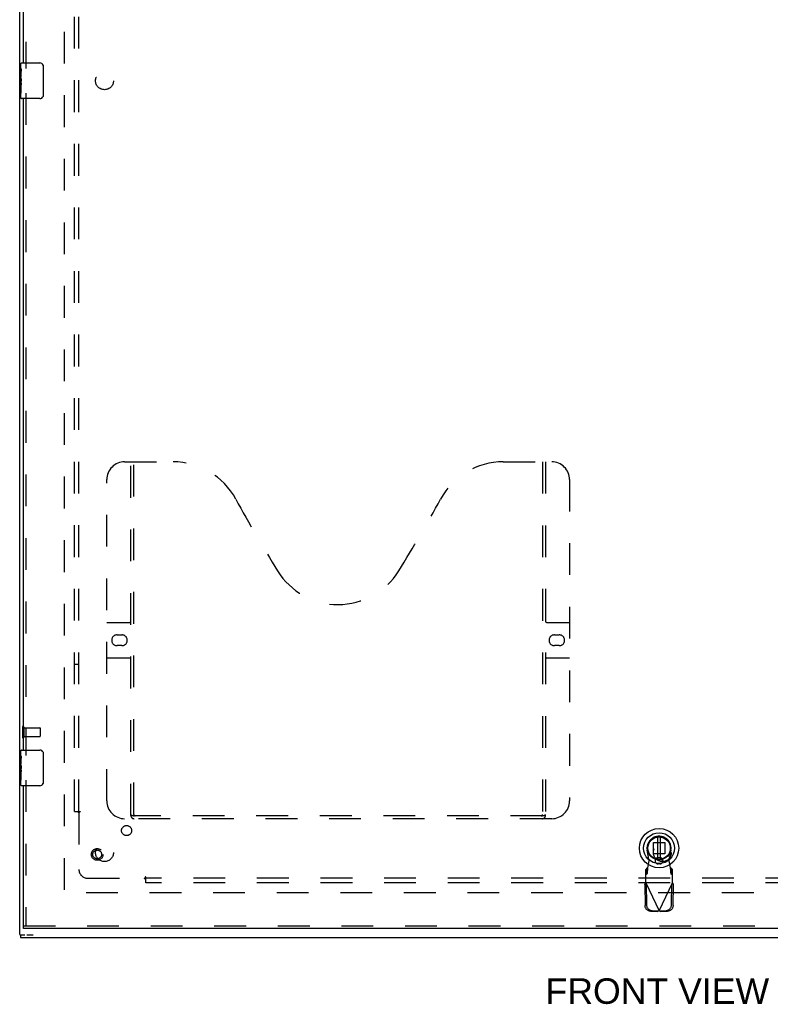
# Model space of a CAD drawing. Header units: inches. Extents: x 0 to 162, y 0 to 105.
# Tile 3 of 13: x 38 to 59, y 28 to 56. Entities that reach past the tile are written whole.
import ezdxf

# ---------------------------------------------------------------- set-up
doc = ezdxf.new("R2010")
doc.units = ezdxf.units.IN
doc.header["$LTSCALE"] = 8.904762
doc.header["$MEASUREMENT"] = 0
doc.linetypes.add('HIDDEN', pattern=[0.2, 0.1, -0.1])
doc.layers.get('0').update_dxf_attribs({"linetype": 'CONTINUOUS'})
for name, color, linetype in [('DEFAULT_2', 8, 'HIDDEN'), ('DIMENSIONS', 7, 'CONTINUOUS'), ('DOOR_ASSEMBLY', 7, 'CONTINUOUS'), ('SUBPANEL', 7, 'CONTINUOUS')]:
    doc.layers.add(name, color=color, linetype=linetype)
doc.styles.get("Standard").update_dxf_attribs({"font": 'arial.ttf'})

msp = doc.modelspace()

# ---------------------------------------------------------------- linework, layer by layer
at = {"color": 3, "linetype": 'Continuous'}
for p, q in [((37.592, 30.044), (37.592, 77.891)), ((37.617, 29.967), (73.567, 29.967))]:
    msp.add_line(p, q, dxfattribs=at)
at = {"color": 7, "linetype": 'Continuous'}
for p, q in [((37.592, 30.042), (37.737, 30.042)), ((37.617, 30.042), (37.617, 29.967)), ((37.788, 30.042), (37.971, 30.042))]:
    msp.add_line(p, q, dxfattribs=at)
at = {"layer": 'DEFAULT_2', "color": 8, "linetype": 'HIDDEN'}
for p, q in [((38.842, 76.714), (38.842, 31.22)), ((37.667, 35.859), (37.667, 35.575)), ((37.71, 35.859), (37.71, 35.575)), ((37.71, 35.841), (38.157, 35.841)), ((37.71, 35.593), (38.157, 35.593)), ((38.167, 35.831), (38.167, 35.603)), ((72.397, 31.217), (38.787, 31.217))]:
    msp.add_line(p, q, dxfattribs=at)
for centre, radius, start, end in [((37.689, 35.859), 0.0215, 0, 180), ((38.157, 35.831), 0.01, 0, 90), ((38.157, 35.603), 0.01, 270, 360), ((37.689, 35.575), 0.0215, 180, 360)]:
    msp.add_arc(centre, radius, start, end, dxfattribs=at)
at = {"layer": 'DOOR_ASSEMBLY', "color": 8, "linetype": 'HIDDEN'}
for p, q in [((37.762, 72.872), (37.762, 54.312)), ((37.762, 53.622), (37.762, 35.062)), ((40.532, 43.292), (41.887, 43.292)), ((40.707, 33.382), (40.707, 43.292)), ((40.787, 33.412), (40.787, 43.292)), ((51.137, 43.292), (52.492, 43.292)), ((52.237, 43.292), (52.237, 33.412)), ((52.317, 43.292), (52.317, 33.382)), ((40.032, 33.792), (40.032, 42.792)), ((52.992, 42.792), (52.992, 33.792)), ((40.032, 38.792), (40.667, 38.792)), ((52.357, 38.792), (52.992, 38.792)), ((40.318, 38.442), (40.455, 38.442)), ((52.568, 38.442), (52.705, 38.442)), ((40.455, 38.142), (40.318, 38.142)), ((52.705, 38.142), (52.568, 38.142)), ((40.667, 37.792), (40.032, 37.792)), ((52.992, 37.792), (52.357, 37.792)), ((37.762, 34.372), (37.762, 30.292)), ((52.492, 33.292), (40.532, 33.292)), ((52.233, 33.372), (40.79, 33.372)), ((55.34, 32.627), (55.658, 32.627)), ((55.34, 32.308), (55.34, 32.627)), ((55.658, 32.627), (55.658, 32.308)), ((55.223, 32.113), (55.17, 32.407)), ((55.658, 32.308), (55.34, 32.308)), ((55.828, 32.407), (55.775, 32.113)), ((55.186, 31.916), (55.223, 32.113)), ((55.523, 32.2), (55.475, 32.2)), ((55.523, 32.026), (55.475, 32.026)), ((55.775, 32.113), (55.812, 31.916)), ((55.171, 31.912), (55.125, 31.871)), ((55.125, 31.497), (55.125, 31.871)), ((55.125, 31.716), (55.171, 31.757)), ((55.171, 31.757), (55.171, 31.912)), ((55.812, 31.916), (55.815, 31.884)), ((55.873, 31.871), (55.827, 31.912)), ((55.827, 31.912), (55.827, 31.757)), ((55.827, 31.757), (55.873, 31.716)), ((55.873, 31.497), (55.873, 31.871)), ((55.097, 31.449), (55.138, 31.469)), ((55.097, 31.449), (55.107, 30.858)), ((55.115, 31.481), (55.125, 31.497)), ((55.125, 31.497), (55.499, 30.709)), ((55.138, 31.469), (55.149, 30.878)), ((55.499, 30.709), (55.873, 31.497)), ((55.85, 30.878), (55.86, 31.469)), ((55.86, 31.469), (55.901, 31.449)), ((55.891, 30.858), (55.901, 31.449)), ((55.261, 30.699), (55.454, 30.696)), ((55.303, 30.719), (55.496, 30.716)), ((55.496, 30.716), (55.454, 30.696)), ((55.499, 30.709), (55.484, 30.705)), ((55.514, 30.705), (55.499, 30.709)), ((55.502, 30.716), (55.695, 30.719)), ((55.544, 30.696), (55.502, 30.716)), ((55.529, 30.7), (55.514, 30.705)), ((55.544, 30.696), (55.529, 30.7)), ((55.544, 30.696), (55.737, 30.699)), ((37.7, 30.292), (73.299, 30.292))]:
    msp.add_line(p, q, dxfattribs=at)
at = {"layer": 'DOOR_ASSEMBLY', "color": 3, "linetype": 'Continuous'}
for p, q in [((37.687, 72.717), (37.687, 54.467)), ((37.687, 53.467), (37.687, 35.217)), ((37.687, 34.217), (37.687, 30.292)), ((73.299, 30.217), (37.7, 30.217))]:
    msp.add_line(p, q, dxfattribs=at)
at = {"layer": 'DOOR_ASSEMBLY', "color": 7, "linetype": 'Continuous'}
for p, q in [((37.627, 54.308), (37.627, 54.452)), ((37.642, 54.467), (38.152, 54.467)), ((38.251, 54.367), (38.251, 53.567)), ((37.627, 54.052), (37.627, 54.305)), ((37.636, 54.25), (37.627, 54.25)), ((37.627, 54.082), (37.637, 54.082)), ((37.637, 54.082), (37.637, 54.239)), ((37.627, 53.482), (37.627, 54.05)), ((37.629, 54.02), (37.627, 54.02)), ((37.627, 53.888), (37.636, 53.888)), ((37.627, 53.852), (37.637, 53.852)), ((37.637, 53.899), (37.637, 53.952)), ((37.637, 53.621), (37.637, 53.852)), ((37.627, 53.789), (37.637, 53.789)), ((37.627, 53.621), (37.637, 53.621)), ((38.152, 53.467), (37.642, 53.467)), ((37.627, 35.058), (37.627, 35.202)), ((37.627, 34.802), (37.627, 35.055)), ((37.642, 35.217), (38.152, 35.217)), ((38.251, 35.117), (38.251, 34.317)), ((37.636, 35), (37.627, 35)), ((37.627, 34.832), (37.637, 34.832)), ((37.627, 34.232), (37.627, 34.8)), ((37.629, 34.77), (37.627, 34.77)), ((37.637, 34.832), (37.637, 34.989)), ((37.627, 34.638), (37.636, 34.638)), ((37.627, 34.602), (37.637, 34.602)), ((37.627, 34.539), (37.637, 34.539)), ((37.637, 34.649), (37.637, 34.702)), ((37.637, 34.371), (37.637, 34.602)), ((37.627, 34.371), (37.637, 34.371)), ((38.152, 34.217), (37.642, 34.217)), ((55.46, 32.78), (55.46, 32.155)), ((55.538, 32.155), (55.538, 32.78)), ((37.687, 30.292), (37.7, 30.292)), ((37.7, 30.217), (37.7, 30.292))]:
    msp.add_line(p, q, dxfattribs=at)
for points in [[(38.245, 54.403), (38.247, 54.398), (38.248, 54.392), (38.25, 54.386), (38.251, 54.38), (38.251, 54.374), (38.251, 54.367)], [(37.627, 54.308), (37.627, 54.305), (37.627, 54.301), (37.628, 54.295), (37.629, 54.289), (37.631, 54.282), (37.632, 54.275), (37.633, 54.266), (37.635, 54.258)], [(37.635, 54.258), (37.636, 54.249), (37.637, 54.239)], [(37.627, 54.052), (37.627, 54.045), (37.627, 54.037), (37.628, 54.029), (37.629, 54.021)], [(37.629, 54.021), (37.633, 53.994), (37.634, 53.985), (37.635, 53.976), (37.635, 53.967), (37.636, 53.959), (37.637, 53.952)], [(37.637, 53.899), (37.636, 53.893), (37.636, 53.886), (37.635, 53.88), (37.635, 53.874), (37.634, 53.869), (37.633, 53.863)], [(38.251, 53.567), (38.251, 53.561), (38.251, 53.555), (38.25, 53.549), (38.248, 53.543), (38.247, 53.537), (38.245, 53.531)], [(37.627, 35.058), (37.627, 35.055), (37.627, 35.051), (37.628, 35.045), (37.629, 35.039), (37.631, 35.032), (37.632, 35.025), (37.633, 35.016), (37.635, 35.008)], [(38.245, 35.153), (38.247, 35.148), (38.248, 35.142), (38.25, 35.136), (38.251, 35.13), (38.251, 35.124), (38.251, 35.117)], [(37.627, 34.802), (37.627, 34.795), (37.627, 34.787), (37.628, 34.779), (37.629, 34.771)], [(37.629, 34.771), (37.633, 34.744), (37.634, 34.735), (37.635, 34.726), (37.635, 34.717), (37.636, 34.709), (37.637, 34.702)], [(37.635, 35.008), (37.636, 34.999), (37.637, 34.989)], [(37.637, 34.649), (37.636, 34.643), (37.636, 34.636), (37.635, 34.63), (37.635, 34.624), (37.634, 34.619), (37.633, 34.613)], [(38.251, 34.317), (38.251, 34.311), (38.251, 34.305), (38.25, 34.299), (38.248, 34.293), (38.247, 34.287), (38.245, 34.281)]]:
    msp.add_lwpolyline(points, dxfattribs=at)
at = {"layer": 'DOOR_ASSEMBLY', "color": 8, "linetype": 'HIDDEN'}
for points in [[(40.697, 33.412), (40.713, 33.401), (40.729, 33.392), (40.744, 33.384), (40.76, 33.378), (40.775, 33.374), (40.79, 33.372)], [(52.233, 33.372), (52.248, 33.374), (52.263, 33.378), (52.279, 33.384), (52.295, 33.392), (52.31, 33.401), (52.327, 33.412)], [(55.171, 31.757), (55.172, 31.761), (55.173, 31.766), (55.174, 31.772), (55.175, 31.78), (55.176, 31.79), (55.177, 31.801), (55.178, 31.812), (55.179, 31.825), (55.18, 31.839), (55.181, 31.853), (55.182, 31.869), (55.184, 31.884), (55.186, 31.916)], [(55.186, 31.916), (55.183, 31.915), (55.181, 31.914), (55.178, 31.914), (55.176, 31.913), (55.173, 31.912), (55.171, 31.912)], [(55.827, 31.912), (55.825, 31.912), (55.822, 31.913), (55.82, 31.914), (55.817, 31.914), (55.815, 31.915), (55.812, 31.916)], [(55.815, 31.884), (55.816, 31.869), (55.817, 31.853), (55.818, 31.839), (55.819, 31.825), (55.82, 31.812), (55.821, 31.801), (55.822, 31.79), (55.823, 31.78), (55.824, 31.772), (55.825, 31.766), (55.826, 31.761), (55.827, 31.757)], [(55.097, 31.449), (55.101, 31.457), (55.106, 31.465), (55.111, 31.473), (55.115, 31.481)], [(55.873, 31.497), (55.883, 31.481), (55.887, 31.473), (55.892, 31.465), (55.897, 31.457), (55.901, 31.449)], [(55.261, 30.699), (55.246, 30.7), (55.232, 30.703), (55.217, 30.707), (55.203, 30.712), (55.19, 30.719), (55.177, 30.727), (55.165, 30.737), (55.153, 30.747), (55.143, 30.759), (55.134, 30.771), (55.126, 30.784), (55.12, 30.798), (55.114, 30.813), (55.11, 30.828), (55.108, 30.843), (55.107, 30.858)], [(55.149, 30.878), (55.15, 30.863), (55.152, 30.847), (55.156, 30.833), (55.161, 30.818), (55.168, 30.804), (55.176, 30.791), (55.185, 30.778), (55.195, 30.767), (55.206, 30.756), (55.218, 30.747), (55.231, 30.739), (55.245, 30.732), (55.259, 30.727), (55.273, 30.723), (55.288, 30.72), (55.303, 30.719)], [(55.484, 30.705), (55.469, 30.7), (55.462, 30.698), (55.454, 30.696)], [(55.695, 30.719), (55.71, 30.72), (55.725, 30.723), (55.739, 30.727), (55.753, 30.732), (55.767, 30.739), (55.78, 30.747), (55.792, 30.756), (55.803, 30.767), (55.813, 30.778), (55.822, 30.791), (55.83, 30.804), (55.837, 30.818), (55.842, 30.833), (55.846, 30.847), (55.849, 30.863), (55.85, 30.878)], [(55.891, 30.858), (55.89, 30.843), (55.888, 30.828), (55.884, 30.813), (55.879, 30.798), (55.872, 30.784), (55.864, 30.771), (55.855, 30.759), (55.845, 30.747), (55.834, 30.737), (55.821, 30.727), (55.809, 30.719), (55.795, 30.712), (55.781, 30.707), (55.766, 30.703), (55.752, 30.7), (55.737, 30.699)]]:
    msp.add_lwpolyline(points, dxfattribs=at)
at = {"layer": 'DOOR_ASSEMBLY', "color": 7, "linetype": 'Continuous'}
for radius in [0.551, 0.433, 0.329, 0.317, 0.315]:
    msp.add_circle((55.499, 32.467), radius, dxfattribs=at)
at = {"layer": 'DOOR_ASSEMBLY', "color": 8, "linetype": 'HIDDEN'}
for radius in [0.164, 0.124]:
    msp.add_circle((39.762, 32.292), radius, dxfattribs=at)
at = {"layer": 'DOOR_ASSEMBLY', "color": 7, "linetype": 'Continuous'}
for centre, radius, start, end in [((37.642, 54.452), 0.015, 90, 180), ((38.152, 54.367), 0.1, 21.1999, 90), ((38.152, 53.567), 0.1, 270, 338.7946), ((37.642, 53.482), 0.015, 180, 270), ((37.642, 35.202), 0.015, 90, 180), ((38.152, 35.117), 0.1, 21.1999, 90), ((37.642, 34.232), 0.015, 180, 270), ((38.152, 34.317), 0.1, 270, 338.7946)]:
    msp.add_arc(centre, radius, start, end, dxfattribs=at)
at = {"layer": 'DOOR_ASSEMBLY', "color": 8, "linetype": 'HIDDEN'}
for centre, radius, start, end in [((40.532, 42.792), 0.5, 90, 180), ((41.887, 41.292), 2, 28.4813, 90), ((51.137, 41.292), 2, 90, 151.5187), ((52.492, 42.792), 0.5, 0, 90), ((78.195, 60.991), 39.307, 208.4813, 211.8705), ((14.829, 60.991), 39.307, 328.1295, 331.5187), ((46.512, 41.292), 2, 211.8705, 328.1295), ((40.667, 38.832), 0.04, 270, 360), ((52.357, 38.832), 0.04, 180, 270), ((40.318, 38.292), 0.15, 90, 270), ((40.455, 38.292), 0.15, 270, 90), ((52.568, 38.292), 0.15, 90, 270), ((52.705, 38.292), 0.15, 270, 90), ((40.667, 37.752), 0.04, 0, 90), ((52.357, 37.752), 0.04, 90, 180), ((40.532, 33.792), 0.5, 180, 270), ((52.492, 33.792), 0.5, 270, 360), ((40.797, 33.382), 0.09, 180, 270), ((40.827, 33.412), 0.04, 180, 270), ((52.197, 33.412), 0.04, 270, 360), ((52.227, 33.382), 0.09, 270, 360), ((55.499, 32.467), 0.335, 349.673, 190.327), ((55.475, 32.113), 0.0866, 90, 270), ((55.523, 32.113), 0.0866, 270, 90)]:
    msp.add_arc(centre, radius, start, end, dxfattribs=at)
at = {"layer": 'DOOR_ASSEMBLY', "color": 7, "linetype": 'Continuous'}
for centre in [(37.827, 53.885), (37.827, 34.635)]:
    msp.add_ellipse(centre, major_axis=(0.2, 0), ratio=0.432808, start_param=3.141593, end_param=3.403409, dxfattribs=at)
at = {"layer": 'SUBPANEL', "color": 8, "linetype": 'HIDDEN'}
for p, q in [((39.123, 33.499), (39.123, 74.436)), ((39.248, 33.499), (39.248, 74.436)), ((39.123, 37.624), (39.248, 37.624)), ((39.123, 33.499), (39.21, 33.499)), ((39.21, 33.499), (39.289, 33.499)), ((39.23, 33.482), (39.234, 33.477)), ((39.234, 33.477), (39.237, 33.474)), ((39.248, 33.463), (39.248, 31.874)), ((39.268, 33.476), (39.262, 33.473)), ((39.498, 31.624), (41.088, 31.624)), ((41.123, 31.585), (41.123, 31.664)), ((70.061, 31.624), (41.123, 31.624)), ((41.123, 31.499), (41.123, 31.585)), ((70.061, 31.499), (41.123, 31.499))]:
    msp.add_line(p, q, dxfattribs=at)
for points in [[(39.21, 33.499), (39.212, 33.497), (39.214, 33.496), (39.216, 33.494), (39.217, 33.493), (39.219, 33.491), (39.221, 33.49), (39.222, 33.489), (39.224, 33.487), (39.225, 33.486), (39.227, 33.484), (39.228, 33.483), (39.23, 33.482)], [(39.237, 33.474), (39.239, 33.472), (39.241, 33.47), (39.242, 33.469), (39.244, 33.467), (39.246, 33.466), (39.247, 33.464), (39.248, 33.463)], [(39.262, 33.473), (39.259, 33.471), (39.257, 33.47), (39.255, 33.468), (39.253, 33.467), (39.251, 33.466), (39.25, 33.464), (39.248, 33.463)], [(39.289, 33.499), (39.289, 33.497), (39.288, 33.495), (39.287, 33.494), (39.286, 33.492), (39.285, 33.491), (39.284, 33.49), (39.283, 33.488), (39.282, 33.487), (39.28, 33.485), (39.279, 33.484), (39.277, 33.483), (39.276, 33.481), (39.274, 33.48), (39.272, 33.479), (39.27, 33.478), (39.268, 33.476)], [(41.097, 31.637), (41.096, 31.635), (41.095, 31.633), (41.093, 31.63), (41.092, 31.629), (41.091, 31.627), (41.089, 31.625), (41.088, 31.624)], [(41.105, 31.606), (41.1, 31.611), (41.099, 31.612), (41.097, 31.614), (41.095, 31.616), (41.094, 31.618), (41.092, 31.619), (41.09, 31.621), (41.089, 31.622), (41.088, 31.624)], [(41.123, 31.664), (41.122, 31.664), (41.12, 31.663), (41.119, 31.662), (41.117, 31.662), (41.116, 31.661), (41.114, 31.66), (41.113, 31.658), (41.111, 31.657), (41.11, 31.656), (41.109, 31.654), (41.107, 31.653), (41.106, 31.651), (41.105, 31.649), (41.104, 31.647), (41.102, 31.645), (41.101, 31.643), (41.097, 31.637)], [(41.123, 31.585), (41.122, 31.587), (41.12, 31.589), (41.119, 31.591), (41.118, 31.593), (41.116, 31.594), (41.115, 31.596), (41.113, 31.598), (41.112, 31.599), (41.11, 31.601), (41.109, 31.602), (41.108, 31.603), (41.106, 31.605), (41.105, 31.606)]]:
    msp.add_lwpolyline(points, dxfattribs=at)
for centre, radius in [((39.967, 53.967), 0.25), ((40.586, 32.961), 0.141), ((39.967, 32.342), 0.25), ((55.592, 32.342), 0.25)]:
    msp.add_circle(centre, radius, dxfattribs=at)
msp.add_arc((39.498, 31.874), 0.25, 180, 270, dxfattribs=at)

# ---------------------------------------------------------------- texts
at = {"layer": 'DIMENSIONS', "color": 2, "linetype": 'Continuous', "insert": (55.451, 28.82), "char_height": 0.7143, "width": 6.25066, "attachment_point": 2, "line_spacing_factor": 0.9}
msp.add_mtext('FRONT VIEW', dxfattribs=at)

doc.saveas('drawing.dxf')
